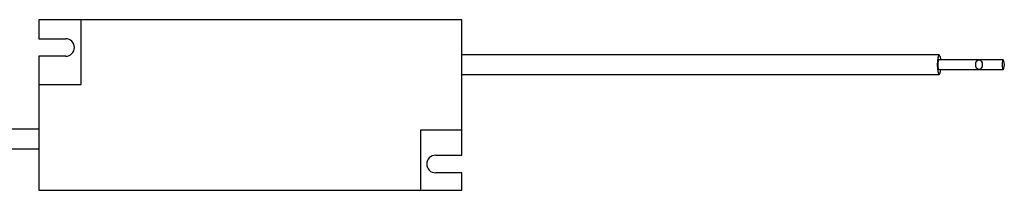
# Model space of a CAD drawing. Header units: millimetres. Extents: x 313 to 904, y 338 to 593.
# Tile 6 of 7: x 644 to 746, y 538 to 555. Entities that reach past the tile are written whole.
import ezdxf

# ---------------------------------------------------------------- set-up
doc = ezdxf.new("R2010")
doc.units = ezdxf.units.MM

msp = doc.modelspace()

# ---------------------------------------------------------------- linework, layer by layer
at = {"color": 7, "linetype": 'Continuous', "lineweight": 25}
for p, q in [((646.37, 555.07), (646.37, 553.13)), ((650.7, 555.07), (646.37, 555.07)), ((650.7, 548.43), (650.7, 555.07)), ((689.87, 555.07), (650.7, 555.07)), ((689.87, 543.73), (689.87, 555.07)), ((646.37, 553.13), (649.12, 553.13)), ((649.12, 551.33), (646.37, 551.33)), ((646.37, 551.33), (646.37, 548.43)), ((743.07, 550.96), (738.95, 550.96)), ((745.56, 550.96), (743.07, 550.96)), ((738.95, 549.96), (743.07, 549.96)), ((743.07, 549.96), (745.56, 549.96)), ((646.37, 548.43), (646.37, 537.57)), ((646.37, 548.43), (650.7, 548.43)), ((689.87, 543.73), (685.61, 543.73)), ((685.61, 543.73), (685.61, 537.57)), ((689.87, 541.16), (689.87, 543.73)), ((687.16, 541.16), (689.87, 541.16)), ((689.87, 539.36), (687.16, 539.36)), ((689.87, 537.57), (689.87, 539.36)), ((646.37, 537.57), (685.61, 537.57)), ((685.61, 537.57), (689.87, 537.57))]:
    msp.add_line(p, q, dxfattribs=at)
at = {"color": 7, "linetype": 'Continuous', "lineweight": 25, "flags": 128}
for points in [[(738.97, 551.46), (738.9, 551.38), (738.83, 551.17), (738.79, 550.84), (738.78, 550.46), (738.79, 550.08), (738.83, 549.75), (738.9, 549.54), (738.97, 549.46), (739.05, 549.54), (739.11, 549.75), (739.14, 549.96)], [(742.73, 550.46), (742.75, 550.65), (742.83, 550.81), (742.94, 550.92), (743.07, 550.96), (743.2, 550.92), (743.31, 550.81), (743.39, 550.65), (743.41, 550.46), (743.39, 550.27), (743.31, 550.11), (743.2, 550), (743.07, 549.96), (742.94, 550), (742.83, 550.11), (742.75, 550.27), (742.73, 550.46)], [(745.68, 550.46), (745.67, 550.65), (745.64, 550.81), (745.61, 550.92), (745.56, 550.96), (745.52, 550.92), (745.48, 550.81), (745.46, 550.65), (745.45, 550.46), (745.46, 550.27), (745.48, 550.11), (745.52, 550), (745.56, 549.96), (745.61, 550), (745.64, 550.11), (745.67, 550.27), (745.68, 550.46)]]:
    msp.add_lwpolyline(points, dxfattribs=at)
at = {"color": 7, "linetype": 'Continuous', "lineweight": 25}
for centre, radius, start, end in [((649.12, 552.23), 0.9, 270, 90), ((738.45, 551), 0.697, 356.6451, 41.1822), ((687.16, 540.26), 0.9, 90, 270)]:
    msp.add_arc(centre, radius, start, end, dxfattribs=at)
msp.add_ellipse((738.95, 550.46), major_axis=(0, 0.5), ratio=0.23282, start_param=6.174082, end_param=9.533882, dxfattribs=at)
for points, knots in [([(738.97, 551.46), (738.39, 551.46), (737.37, 551.46), (736.03, 551.46), (735, 551.46), (734.13, 551.46), (732.45, 551.46), (729.02, 551.46), (724.04, 551.46), (718.38, 551.46), (713.58, 551.46), (709.44, 551.46), (705.97, 551.46), (702.52, 551.46), (699.77, 551.46), (697.75, 551.46), (696.36, 551.46), (694.74, 551.46), (692.88, 551.46), (691.2, 551.46), (690.2, 551.46), (689.87, 551.46)], [0, 0, 0, 0, 0.035966, 0.063465, 0.083016, 0.09987, 0.117132, 0.186438, 0.310322, 0.421075, 0.531911, 0.602494, 0.673121, 0.743769, 0.812679, 0.840505, 0.866512, 0.897715, 0.939273, 0.979863, 1, 1, 1, 1]), ([(689.87, 549.46), (689.98, 549.46), (690.69, 549.46), (691.88, 549.46), (693.36, 549.46), (696.3, 549.46), (702.46, 549.46), (710.57, 549.46), (718.99, 549.46), (724.73, 549.46), (729.14, 549.46), (731.45, 549.46), (732.96, 549.46), (733.71, 549.46), (734.58, 549.46), (735.72, 549.46), (737.22, 549.46), (738.35, 549.46), (738.97, 549.46)], [0, 0, 0, 0, 0.007033, 0.0432, 0.072222, 0.097426, 0.221876, 0.447829, 0.591451, 0.734894, 0.797945, 0.860871, 0.876428, 0.891032, 0.906999, 0.930177, 0.961008, 1, 1, 1, 1]), ([(646.37, 543.83), (645.41, 543.83), (643.29, 543.83), (640.2, 543.83), (637.32, 543.83), (634.91, 543.83), (632.79, 543.83), (630.7, 543.83), (628.6, 543.83), (625.71, 543.83), (622.05, 543.83), (617.64, 543.83), (613.49, 543.83), (609.63, 543.83), (606.11, 543.83), (602.79, 543.83), (600.05, 543.83), (597.82, 543.83), (596.04, 543.83), (594.69, 543.83), (593.7, 543.83), (592.96, 543.83), (592.32, 543.83), (591.84, 543.83), (591.58, 543.83), (591.58, 543.83), (591.58, 543.83)], [0, 0, 0, 0, 0.043576, 0.09683, 0.141249, 0.175312, 0.206624, 0.238387, 0.270443, 0.302652, 0.370148, 0.437138, 0.503821, 0.560464, 0.616472, 0.670753, 0.724422, 0.760549, 0.798499, 0.838081, 0.860237, 0.885672, 0.914021, 0.944938, 0.97798, 1, 1, 1, 1]), ([(591.59, 541.83), (591.59, 541.83), (591.59, 541.83), (591.91, 541.83), (592.44, 541.83), (593.06, 541.83), (593.67, 541.83), (594.39, 541.83), (595.29, 541.83), (596.52, 541.83), (597.93, 541.83), (599.6, 541.83), (601.48, 541.83), (603.87, 541.83), (606.75, 541.83), (609.7, 541.83), (612.3, 541.83), (614.52, 541.83), (616.75, 541.83), (618.97, 541.83), (621.21, 541.83), (623.6, 541.83), (626.21, 541.83), (629.13, 541.83), (632.35, 541.83), (635.87, 541.83), (639.62, 541.83), (643.15, 541.83), (645.41, 541.83), (646.37, 541.83)], [0, 0, 0, 0, 0.02645, 0.061925, 0.093037, 0.119043, 0.13932, 0.15475, 0.183534, 0.210721, 0.239948, 0.272179, 0.306662, 0.341567, 0.394342, 0.447146, 0.48119, 0.515391, 0.549549, 0.583455, 0.616909, 0.651477, 0.692397, 0.73588, 0.7849, 0.838929, 0.896797, 0.956436, 1, 1, 1, 1])]:
    msp.add_open_spline(points, degree=3, knots=knots, dxfattribs=at)

doc.saveas('drawing.dxf')
